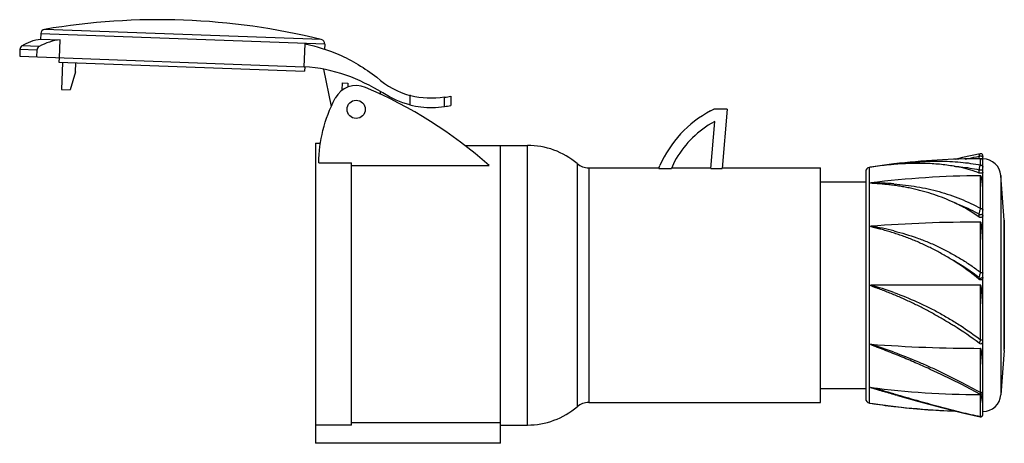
# Model space of a CAD drawing. Header units: millimetres. Extents: x 250 to 469, y 172 to 266.
import ezdxf

# ---------------------------------------------------------------- set-up
doc = ezdxf.new("R2010")
doc.units = ezdxf.units.MM
doc.header["$LTSCALE"] = 30.734
doc.layers.get('0').update_dxf_attribs({"linetype": 'CONTINUOUS'})

msp = doc.modelspace()

# ---------------------------------------------------------------- linework, layer by layer
at = {"color": 7, "linetype": 'Continuous'}
for p, q in [((255.11, 263.27), (255.06, 262.09)), ((255.06, 262.09), (259.43, 261.93)), ((318.06, 260.96), (255.11, 263.27)), ((317.3, 261.97), (255.94, 264.22)), ((254.73, 260.41), (250.93, 260.55)), ((259.28, 257.93), (259.43, 261.93)), ((313.51, 255.93), (313.7, 261)), ((318.06, 260.96), (318.02, 259.86)), ((250.47, 259.75), (250.42, 258.25)), ((250.42, 258.25), (313.51, 255.94)), ((254.22, 259.61), (250.47, 259.75)), ((254.22, 259.61), (254.17, 258.12)), ((259.16, 257.93), (259.13, 256.93)), ((259.13, 256.93), (313.59, 254.93)), ((259.88, 256.91), (259.66, 250.91)), ((262.8, 254.8), (262.87, 256.8)), ((313.63, 255.92), (313.59, 254.93)), ((262.8, 254.8), (261.58, 250.84)), ((319.55, 247.11), (317.85, 255.39)), ((321.94, 250.73), (322, 252.37)), ((322, 252.37), (323.2, 252.33)), ((323.2, 252.33), (323.17, 251.38)), ((259.66, 250.91), (261.58, 250.84)), ((330.41, 249.78), (330.43, 250.42)), ((336.96, 249.57), (336.96, 247.51)), ((344.61, 247.12), (344.61, 249.17)), ((346.04, 249.43), (346.04, 247.37)), ((403.65, 246.16), (404.34, 246.51)), ((407.34, 246.51), (404.34, 246.51)), ((407.34, 246.51), (406.19, 233.39)), ((403.68, 233.39), (404.59, 243.83)), ((404.59, 243.83), (403.75, 243.35)), ((316.04, 239.01), (316.04, 172.46)), ((316.04, 239.01), (317.14, 239.01)), ((349.14, 238.51), (363.04, 238.51)), ((357.04, 172.46), (357.04, 238.51)), ((363.04, 176.51), (363.04, 238.51)), ((463.23, 235.53), (463.23, 236.12)), ((463.44, 236.66), (463.44, 236.66)), ((464.04, 178.84), (464.04, 236.17)), ((316.73, 234.64), (324.04, 234.64)), ((324.04, 176.45), (324.04, 234.64)), ((324.04, 234.06), (354.53, 234.06)), ((374.05, 234.46), (374.05, 180.55)), ((392.16, 233.39), (392.41, 234.03)), ((395.63, 234.92), (394.94, 233.39)), ((444.32, 234.39), (439.09, 233.67)), ((439.11, 233.67), (439.09, 233.67)), ((439.09, 233.67), (439.09, 233.67)), ((439.18, 233.68), (439.11, 233.67)), ((444.32, 234.39), (444.32, 234.39)), ((463.54, 234.14), (463.54, 235.54)), ((376.64, 233.51), (392.21, 233.51)), ((376.64, 233.51), (376.64, 181.51)), ((392.16, 233.39), (394.94, 233.39)), ((394.99, 233.51), (403.69, 233.51)), ((403.68, 233.39), (406.19, 233.39)), ((406.2, 233.51), (428.04, 233.51)), ((428.04, 181.51), (428.04, 233.51)), ((438.04, 232.65), (438.04, 182.37)), ((438.89, 181.38), (438.89, 233.64)), ((463.23, 233.11), (464.04, 233.11)), ((463.23, 232.37), (463.23, 233.11)), ((463.54, 231.2), (463.54, 231.76)), ((468.78, 221.95), (468.03, 231.81)), ((468.03, 231.81), (468.03, 183.2)), ((428.04, 230.41), (438.04, 230.41)), ((463.54, 230.97), (463.54, 231.2)), ((463.54, 224.51), (463.54, 230.97)), ((463.23, 222.6), (463.23, 223.24)), ((463.54, 210.33), (463.54, 221.51)), ((468.78, 221.95), (468.79, 221.71)), ((468.78, 193.06), (468.78, 221.95)), ((468.79, 221.66), (468.79, 193.36)), ((463.54, 207.51), (439.17, 207.51)), ((463.23, 208.78), (463.23, 209.15)), ((463.54, 195.39), (463.54, 207.51)), ((463.54, 183.7), (463.54, 193.51)), ((468.78, 193.06), (468.03, 183.2)), ((468.78, 193.06), (468.79, 193.31)), ((428.04, 184.61), (438.04, 184.61)), ((376.64, 181.51), (428.04, 181.51)), ((439.17, 181.34), (444.32, 180.62)), ((444.32, 183.41), (445.11, 183.19)), ((463.54, 183.26), (463.29, 183.26)), ((463.54, 183.26), (463.29, 183.26)), ((463.3, 183.4), (463.3, 183.4)), ((463.54, 182.65), (463.54, 183.26)), ((463.54, 178.38), (463.54, 182.65)), ((357.04, 176.98), (324.04, 176.98)), ((463.44, 178.35), (463.44, 178.35)), ((463.45, 178.4), (463.54, 178.38)), ((463.45, 178.4), (463.54, 178.38)), ((324.04, 176.45), (316.04, 176.45)), ((357.04, 176.51), (363.04, 176.51)), ((357.04, 172.46), (316.04, 172.46))]:
    msp.add_line(p, q, dxfattribs=at)
for points in [[(463.44, 236.66), (459.48, 235.79), (457.87, 235.39)], [(464.04, 236.17), (464.01, 236.34), (463.92, 236.49), (463.8, 236.6), (463.64, 236.66), (463.47, 236.67), (463.44, 236.66)], [(452.28, 188.9), (454.68, 187.8), (459.27, 185.55), (463.3, 183.4)], [(463.3, 183.4), (463.47, 183.34), (463.64, 183.35), (463.8, 183.41), (463.92, 183.52), (464.01, 183.67), (464.04, 183.84)], [(445.07, 183.06), (449.82, 181.74), (454.83, 180.39), (459.48, 179.22), (463.44, 178.35)], [(463.44, 178.35), (463.47, 178.35), (463.64, 178.35), (463.8, 178.41), (463.92, 178.52), (464.01, 178.67), (464.04, 178.84)]]:
    msp.add_lwpolyline(points, dxfattribs=at)
msp.add_circle((325.04, 246.51), 2.02, dxfattribs=at)
for centre, radius, start, end in [((281.23, 116.37), 150, 76.0855, 99.7086), ((256.11, 263.24), 1, 99.7087, 177.8969), ((251.47, 259.71), 1, 123.0849, 177.8969), ((317.06, 261), 1, 357.8969, 76.0851), ((325.04, 246.51), 5.25, 67.1478, 152.267), ((288.27, 159.26), 99.93, 48.4643, 67.1499), ((341.26, 271.66), 22.74, 278.4905, 282.1545), ((341.47, 269.24), 22.34, 278.0784, 281.8027), ((415.34, 224.06), 25, 117.8605, 156.4801), ((415.34, 224.06), 22.5, 120.9837, 151.1451), ((363.04, 221.51), 17, 49.6313, 90), ((376.64, 237.51), 4, 229.6372, 270), ((464.04, 65.51), 170, 98.4377, 98.5069), ((451.83, 146.91), 87.69, 98.1615, 98.2967), ((464.04, 65.51), 170.03, 90.1693, 96.6609), ((463.54, 235.04), 0.5, 57.2151, 90.1478), ((464.04, 65.51), 170, 90, 90.1107), ((464.04, 231.51), 4, 4.3481, 90), ((439.04, 232.65), 1, 98.5069, 180), ((464.03, 35.8), 195.96, 90.1454, 97.288), ((439.24, 164.07), 66.11, 85.6007, 90.0605), ((464.01, -116.52), 338.03, 90.0811, 94.2141), ((430.11, 163.14), 58.16, 75.8613, 81.0324), ((432.9, 169.51), 49.92, 52.5821, 60.3057), ((433.45, 173.85), 45.9, 49.5465, 58.2133), ((420.33, 139), 71.05, 70.2725, 74.6238), ((385.42, 81.31), 137.63, 58.3517, 58.5635), ((420.86, 138.91), 70, 52.7484, 58.3142), ((463.98, 530.68), 337.17, 265.7813, 269.9249), ((404.37, 84.58), 115.22, 69.7153, 72.417), ((463.54, 195.02), 0.5, 232.7533, 359.9993), ((187.28, -730.48), 949.35, 74.29101, 74.61303), ((464.03, 379.17), 195.91, 262.7113, 269.7847), ((376.64, 177.51), 4, 90, 130.3628), ((439.04, 182.37), 1, 180, 261.4919), ((464.04, 349.51), 170, 261.4931, 267.8725), ((459.29, 307.4), 127.66, 260.9344, 263.2645), ((464.04, 183.51), 4, 270, 355.6519), ((363.04, 193.51), 17, 270, 310.3683), ((464.04, 349.51), 170.03, 263.3391, 267.9225)]:
    msp.add_arc(centre, radius, start, end, dxfattribs=at)
for points, knots in [([(250.93, 260.55), (251.55, 260.96), (252.88, 261.63), (254.33, 261.98), (255.06, 262.09)], [0, 0, 0, 0, 0.499268, 1, 1, 1, 1]), ([(254.73, 260.41), (254.58, 260.33), (254.33, 260.1), (254.23, 259.78), (254.22, 259.61)], [0, 0, 0, 0, 0.500606, 1, 1, 1, 1]), ([(259.43, 261.93), (258.6, 261.83), (256.97, 261.5), (255.44, 260.83), (254.73, 260.41)], [0, 0, 0, 0, 0.500094, 1, 1, 1, 1]), ([(313.7, 261), (316.3, 260.47), (321.92, 258.71), (326.96, 255.68), (329.59, 253.6)], [0, 0, 0, 0, 0.443643, 1, 1, 1, 1]), ([(330.92, 250.13), (328.29, 251.75), (322.77, 254.48), (316.76, 255.74), (313.51, 255.93)], [0, 0, 0, 0, 0.487935, 1, 1, 1, 1]), ([(316.73, 234.64), (316.78, 237.1), (317.42, 242.01), (319.18, 246.64), (320.39, 248.95)], [0, 0, 0, 0, 0.487142, 1, 1, 1, 1]), ([(344.61, 249.17), (342, 248.78), (339.45, 248.9), (337.03, 249.55), (336.96, 249.57)], [0, 0, 0, 0, 0.973354, 1, 1, 1, 1]), ([(336.96, 247.51), (337.77, 247.3), (340.27, 246.83), (342.85, 246.87), (344.61, 247.12)], [0, 0, 0, 0, 0.325823, 1, 1, 1, 1]), ([(460.09, 235.45), (460.35, 235.51), (461.4, 235.75), (462.45, 235.97), (463.23, 236.12)], [0, 0, 0, 0, 0.255163, 1, 1, 1, 1]), ([(463.23, 236.12), (463.24, 236.19), (463.26, 236.32), (463.29, 236.48), (463.33, 236.57), (463.37, 236.63), (463.41, 236.66), (463.44, 236.66)], [0, 0, 0, 0, 0.364246, 0.653426, 0.76716, 0.86095, 1, 1, 1, 1]), ([(463.23, 236.12), (463.31, 236.15), (463.44, 236.17), (463.61, 236.17), (463.76, 236.15), (463.88, 236.11), (463.97, 236.05), (464.03, 235.99), (464.04, 235.94), (464.04, 235.92)], [0, 0, 0, 0, 0.260401, 0.421021, 0.583349, 0.729077, 0.84589, 0.932789, 1, 1, 1, 1]), ([(444.32, 234.28), (443.91, 234.24), (442.26, 234.09), (440.62, 233.89), (439.39, 233.71)], [0, 0, 0, 0, 0.248608, 1, 1, 1, 1]), ([(444.32, 234.39), (446.02, 234.59), (449.35, 234.9), (454.28, 235.07), (459.01, 234.87), (462.07, 234.44), (463.54, 234.14)], [0, 0, 0, 0, 0.26507, 0.520835, 0.765987, 1, 1, 1, 1]), ([(457.63, 233.88), (456.57, 234.06), (454.4, 234.35), (449.96, 234.6), (446.59, 234.47), (444.32, 234.28)], [0, 0, 0, 0, 0.242599, 0.48978, 1, 1, 1, 1]), ([(463.23, 232.37), (462.79, 232.54), (460.97, 233.19), (459.07, 233.64), (457.63, 233.88)], [0, 0, 0, 0, 0.245915, 1, 1, 1, 1]), ([(457.63, 233.88), (458.11, 233.85), (459.99, 233.69), (461.86, 233.4), (463.23, 233.11)], [0, 0, 0, 0, 0.255724, 1, 1, 1, 1]), ([(463.23, 233.11), (463.24, 233.23), (463.27, 233.45), (463.34, 233.75), (463.41, 233.95), (463.48, 234.08), (463.52, 234.12), (463.54, 234.14)], [0, 0, 0, 0, 0.321546, 0.61079, 0.84083, 0.929393, 1, 1, 1, 1]), ([(463.54, 234.14), (463.61, 234.14), (463.75, 234.11), (463.92, 233.99), (464.02, 233.83), (464.04, 233.71), (464.04, 233.66)], [0, 0, 0, 0, 0.270803, 0.54111, 0.788077, 1, 1, 1, 1]), ([(464.04, 234.73), (464.04, 234.82), (464.03, 234.98), (463.98, 235.23), (463.89, 235.4), (463.81, 235.46)], [0, 0, 0, 0, 0.338048, 0.612079, 1, 1, 1, 1]), ([(464.04, 232.57), (464.04, 232.55), (464.02, 232.5), (463.97, 232.44), (463.88, 232.38), (463.73, 232.33), (463.5, 232.3), (463.32, 232.33), (463.23, 232.37)], [0, 0, 0, 0, 0.073101, 0.160222, 0.268361, 0.399197, 0.706078, 1, 1, 1, 1]), ([(464.04, 227.81), (464.04, 228), (464.03, 228.37), (464.01, 228.92), (463.98, 229.44), (463.94, 229.87), (463.9, 230.2), (463.88, 230.44), (463.84, 230.67), (463.81, 230.9), (463.77, 231.13), (463.73, 231.31), (463.7, 231.46), (463.66, 231.56), (463.63, 231.65), (463.6, 231.72), (463.56, 231.76), (463.54, 231.76)], [0, 0, 0, 0, 0.140296, 0.276065, 0.407234, 0.533733, 0.595216, 0.655515, 0.714633, 0.772584, 0.829401, 0.885174, 0.912748, 0.940231, 0.967952, 0.982385, 1, 1, 1, 1]), ([(457.63, 225.83), (456.9, 226.17), (455.43, 226.79), (453.18, 227.62), (451.27, 228.2), (449.72, 228.61), (448.55, 228.89), (447.38, 229.13), (446.19, 229.35), (445, 229.54), (443.8, 229.7), (442.8, 229.82), (442, 229.9), (441.39, 229.95), (440.89, 229.99), (440.49, 230.02), (440.23, 230.04), (440.03, 230.05), (439.88, 230.06), (439.73, 230.08), (439.61, 230.08), (439.51, 230.09), (439.43, 230.1), (439.36, 230.11), (439.29, 230.11), (439.23, 230.12), (439.18, 230.13), (439.15, 230.13), (439.13, 230.14), (439.11, 230.14), (439.1, 230.14), (439.1, 230.15), (439.09, 230.15), (439.1, 230.16), (439.1, 230.16), (439.12, 230.16), (439.13, 230.17), (439.15, 230.17), (439.17, 230.17), (439.17, 230.17)], [0, 0, 0, 0, 0.124955, 0.249543, 0.374046, 0.436351, 0.498725, 0.561191, 0.623767, 0.686468, 0.749302, 0.812263, 0.843784, 0.875321, 0.906859, 0.922618, 0.938361, 0.946223, 0.954074, 0.96191, 0.969723, 0.973618, 0.9775, 0.981367, 0.985208, 0.989007, 0.990877, 0.99271, 0.993601, 0.994456, 0.994857, 0.995223, 0.995515, 0.995836, 0.996318, 0.996835, 0.997889, 0.998945, 1, 1, 1, 1]), ([(444.32, 229.98), (446.02, 229.84), (448.56, 229.54), (451.9, 228.89), (454.35, 228.28), (456.74, 227.54), (459.85, 226.39), (462.1, 225.32), (463.54, 224.51)], [0, 0, 0, 0, 0.254878, 0.380902, 0.505929, 0.630171, 0.753867, 1, 1, 1, 1]), ([(463.23, 222.6), (462.36, 223.23), (460.54, 224.4), (458.61, 225.38), (457.63, 225.83)], [0, 0, 0, 0, 0.501306, 1, 1, 1, 1]), ([(457.63, 225.83), (458.12, 225.65), (460.03, 224.9), (461.89, 224), (463.23, 223.24)], [0, 0, 0, 0, 0.250703, 1, 1, 1, 1]), ([(463.23, 223.24), (463.25, 223.47), (463.31, 223.8), (463.43, 224.22), (463.5, 224.42), (463.54, 224.51)], [0, 0, 0, 0, 0.517537, 0.776123, 1, 1, 1, 1]), ([(463.23, 223.24), (463.31, 223.21), (463.44, 223.19), (463.61, 223.19), (463.76, 223.21), (463.88, 223.25), (463.97, 223.31), (464.03, 223.37), (464.04, 223.42), (464.04, 223.44)], [0, 0, 0, 0, 0.26041, 0.421031, 0.583359, 0.729084, 0.845894, 0.93279, 1, 1, 1, 1]), ([(464.04, 222.97), (464.04, 222.89), (463.99, 222.72), (463.78, 222.53), (463.5, 222.47), (463.31, 222.54), (463.23, 222.6)], [0, 0, 0, 0, 0.227585, 0.473636, 0.738832, 1, 1, 1, 1]), ([(463.54, 224.51), (463.61, 224.51), (463.74, 224.49), (463.91, 224.41), (464.01, 224.29), (464.04, 224.2), (464.04, 224.16)], [0, 0, 0, 0, 0.306826, 0.591134, 0.820705, 1, 1, 1, 1]), ([(457.63, 212.87), (456.9, 213.32), (455.43, 214.2), (453.18, 215.42), (451.27, 216.35), (449.72, 217.04), (448.56, 217.53), (447.38, 218), (446.2, 218.43), (445, 218.84), (443.81, 219.22), (442.8, 219.52), (442, 219.75), (441.49, 219.88), (441.09, 219.99), (440.79, 220.07), (440.49, 220.15), (440.23, 220.21), (440.03, 220.27), (439.88, 220.3), (439.73, 220.35), (439.61, 220.38), (439.51, 220.41), (439.43, 220.43), (439.36, 220.45), (439.29, 220.47), (439.23, 220.49), (439.18, 220.51), (439.15, 220.53), (439.13, 220.54), (439.11, 220.54), (439.1, 220.55), (439.1, 220.56), (439.09, 220.57), (439.1, 220.58), (439.1, 220.58), (439.12, 220.59), (439.14, 220.59), (439.16, 220.59), (439.17, 220.59)], [0, 0, 0, 0, 0.127006, 0.253392, 0.379162, 0.441831, 0.504362, 0.566764, 0.629045, 0.691213, 0.753277, 0.81524, 0.846183, 0.877097, 0.892541, 0.907976, 0.923399, 0.938807, 0.946504, 0.954194, 0.961877, 0.969549, 0.973379, 0.977205, 0.981023, 0.984832, 0.988624, 0.99051, 0.992383, 0.993312, 0.994229, 0.99468, 0.995124, 0.995554, 0.996003, 0.996501, 0.997001, 0.998003, 1, 1, 1, 1]), ([(464.04, 215.45), (464.04, 215.72), (464.03, 216.25), (464.01, 217.03), (463.98, 217.81), (463.94, 218.45), (463.9, 218.96), (463.88, 219.33), (463.84, 219.71), (463.81, 220.08), (463.78, 220.39), (463.75, 220.63), (463.72, 220.81), (463.7, 220.96), (463.68, 221.08), (463.66, 221.17), (463.65, 221.26), (463.62, 221.35), (463.6, 221.42), (463.58, 221.48), (463.55, 221.51), (463.54, 221.51)], [0, 0, 0, 0, 0.130016, 0.258775, 0.386167, 0.512088, 0.574465, 0.636437, 0.697991, 0.759118, 0.819811, 0.849994, 0.88007, 0.910043, 0.924995, 0.939926, 0.954843, 0.96976, 0.984719, 0.992282, 1, 1, 1, 1]), ([(444.32, 219.54), (446.04, 219.1), (448.59, 218.33), (451.91, 217.06), (454.36, 215.97), (456.75, 214.75), (459.09, 213.41), (461.36, 211.94), (462.82, 210.88), (463.54, 210.33)], [0, 0, 0, 0, 0.248049, 0.372403, 0.497026, 0.622036, 0.747508, 0.873499, 1, 1, 1, 1]), ([(463.23, 209.15), (463.26, 209.32), (463.36, 209.72), (463.47, 210.11), (463.54, 210.33)], [0, 0, 0, 0, 0.426072, 1, 1, 1, 1]), ([(463.54, 210.33), (463.6, 210.33), (463.73, 210.32), (463.88, 210.3), (463.96, 210.27), (464.01, 210.24), (464.04, 210.22), (464.04, 210.2)], [0, 0, 0, 0, 0.380607, 0.70284, 0.8197, 0.904867, 1, 1, 1, 1]), ([(457.2, 198.74), (456.48, 199.18), (455.04, 200.04), (452.84, 201.29), (450.98, 202.28), (449.47, 203.05), (448.33, 203.6), (447.18, 204.14), (446.03, 204.66), (444.87, 205.16), (443.89, 205.57), (443.11, 205.88), (442.53, 206.11), (441.94, 206.34), (441.35, 206.56), (440.86, 206.75), (440.47, 206.9), (440.22, 206.99), (440.02, 207.06), (439.88, 207.12), (439.73, 207.18), (439.61, 207.22), (439.51, 207.26), (439.44, 207.29), (439.37, 207.32), (439.3, 207.36), (439.24, 207.38), (439.19, 207.41), (439.16, 207.43), (439.13, 207.44), (439.11, 207.46), (439.1, 207.47), (439.09, 207.48), (439.09, 207.49), (439.1, 207.5), (439.11, 207.5), (439.12, 207.5), (439.14, 207.5), (439.15, 207.51), (439.16, 207.51)], [0, 0, 0, 0, 0.124581, 0.249651, 0.374981, 0.437683, 0.50038, 0.563053, 0.625685, 0.688263, 0.750774, 0.782001, 0.813208, 0.844393, 0.875556, 0.906696, 0.922258, 0.937814, 0.94559, 0.953364, 0.961137, 0.968909, 0.972795, 0.976681, 0.980566, 0.984452, 0.988337, 0.99028, 0.992224, 0.994168, 0.995142, 0.995629, 0.996118, 0.996602, 0.997089, 0.997577, 0.998062, 0.999031, 1, 1, 1, 1]), ([(463.23, 209.15), (463.3, 209.11), (463.48, 209.05), (463.76, 209.08), (463.99, 209.26), (464.04, 209.43), (464.04, 209.5)], [0, 0, 0, 0, 0.237345, 0.521106, 0.78831, 1, 1, 1, 1]), ([(464.04, 209.23), (464.04, 209.13), (463.99, 208.94), (463.83, 208.75), (463.64, 208.67), (463.5, 208.66), (463.35, 208.7), (463.27, 208.75), (463.23, 208.78)], [0, 0, 0, 0, 0.249132, 0.497908, 0.623542, 0.749011, 0.874579, 1, 1, 1, 1]), ([(464.04, 200.97), (464.04, 201.24), (464.03, 201.78), (464.01, 202.59), (463.98, 203.41), (463.94, 204.1), (463.9, 204.65), (463.88, 205.06), (463.84, 205.47), (463.81, 205.81), (463.79, 206.09), (463.77, 206.3), (463.75, 206.5), (463.72, 206.71), (463.7, 206.88), (463.68, 207.02), (463.66, 207.12), (463.65, 207.22), (463.62, 207.32), (463.6, 207.41), (463.58, 207.47), (463.56, 207.5), (463.54, 207.51)], [0, 0, 0, 0, 0.123106, 0.246979, 0.371508, 0.496585, 0.559295, 0.622099, 0.684985, 0.747939, 0.779436, 0.810946, 0.842465, 0.873993, 0.905527, 0.921296, 0.937066, 0.952837, 0.968607, 0.984373, 0.992256, 1, 1, 1, 1]), ([(444.32, 205.88), (446.04, 205.26), (448.59, 204.23), (451.91, 202.67), (454.35, 201.39), (456.74, 200.02), (459.85, 198.08), (462.09, 196.5), (463.54, 195.39)], [0, 0, 0, 0, 0.249836, 0.375114, 0.500497, 0.625869, 0.751056, 1, 1, 1, 1]), ([(452.28, 188.9), (451.74, 189.14), (450.66, 189.62), (449.03, 190.33), (447.39, 191.03), (445.73, 191.72), (444.05, 192.4), (442.79, 192.9), (441.94, 193.23), (441.52, 193.39), (441.09, 193.56), (440.74, 193.69), (440.46, 193.8), (440.25, 193.89), (440.07, 193.96), (439.93, 194.01), (439.82, 194.06), (439.72, 194.1), (439.61, 194.14), (439.51, 194.19), (439.42, 194.22), (439.35, 194.26), (439.3, 194.28), (439.25, 194.3), (439.21, 194.32), (439.17, 194.34), (439.15, 194.36), (439.13, 194.37), (439.11, 194.39), (439.1, 194.4), (439.09, 194.41), (439.09, 194.41), (439.11, 194.42), (439.12, 194.42), (439.15, 194.42), (439.16, 194.42), (439.17, 194.42)], [0, 0, 0, 0, 0.12254, 0.246101, 0.370526, 0.495662, 0.621366, 0.7475, 0.779086, 0.810688, 0.842304, 0.873931, 0.889749, 0.905568, 0.921387, 0.929297, 0.937206, 0.945115, 0.953023, 0.96093, 0.968833, 0.972783, 0.976731, 0.980676, 0.984615, 0.986582, 0.988544, 0.990498, 0.992431, 0.993374, 0.993823, 0.994253, 0.995139, 0.99609, 0.998035, 1, 1, 1, 1]), ([(463.23, 194.63), (463.24, 194.62), (463.25, 194.63), (463.26, 194.65), (463.28, 194.67), (463.29, 194.7), (463.32, 194.76), (463.35, 194.84), (463.39, 194.95), (463.46, 195.14), (463.5, 195.29), (463.54, 195.39)], [0, 0, 0, 0, 0.021621, 0.044647, 0.076662, 0.117421, 0.16654, 0.288022, 0.436728, 0.608074, 1, 1, 1, 1]), ([(463.54, 195.39), (463.6, 195.39), (463.7, 195.39), (463.83, 195.41), (463.91, 195.43), (463.96, 195.45), (464.01, 195.47), (464.04, 195.5), (464.04, 195.52)], [0, 0, 0, 0, 0.379374, 0.55258, 0.701102, 0.817931, 0.903366, 1, 1, 1, 1]), ([(444.32, 192.66), (446.03, 192.02), (448.57, 191.02), (451.9, 189.58), (454.34, 188.46), (456.73, 187.3), (459.81, 185.74), (462.06, 184.53), (463.54, 183.69)], [0, 0, 0, 0, 0.25797, 0.385801, 0.512427, 0.63755, 0.760828, 1, 1, 1, 1]), ([(464.04, 188.23), (464.04, 188.43), (464.03, 188.85), (464.01, 189.47), (463.98, 190.12), (463.94, 190.66), (463.9, 191.1), (463.88, 191.44), (463.84, 191.78), (463.81, 192.13), (463.78, 192.42), (463.75, 192.65), (463.72, 192.82), (463.7, 192.97), (463.68, 193.09), (463.66, 193.18), (463.65, 193.26), (463.62, 193.35), (463.6, 193.42), (463.58, 193.48), (463.55, 193.51), (463.54, 193.51)], [0, 0, 0, 0, 0.114698, 0.232508, 0.353335, 0.477074, 0.540002, 0.603618, 0.667909, 0.732864, 0.798474, 0.831524, 0.86474, 0.898125, 0.914886, 0.931695, 0.948561, 0.965499, 0.982558, 0.991211, 1, 1, 1, 1]), ([(445.07, 183.06), (444.56, 183.2), (443.55, 183.48), (442.28, 183.85), (441.39, 184.1), (440.88, 184.26), (440.57, 184.35), (440.31, 184.43), (440.12, 184.49), (439.96, 184.53), (439.84, 184.57), (439.74, 184.6), (439.65, 184.63), (439.55, 184.66), (439.46, 184.7), (439.36, 184.73), (439.29, 184.75), (439.22, 184.78), (439.19, 184.79), (439.16, 184.8), (439.14, 184.81), (439.13, 184.82), (439.12, 184.82), (439.11, 184.83), (439.1, 184.83), (439.09, 184.84), (439.1, 184.85), (439.11, 184.85), (439.12, 184.85), (439.14, 184.85), (439.15, 184.84), (439.17, 184.84), (439.17, 184.84)], [0, 0, 0, 0, 0.248738, 0.499322, 0.625175, 0.688207, 0.751284, 0.782831, 0.814375, 0.845907, 0.861665, 0.877412, 0.893147, 0.908861, 0.924548, 0.940189, 0.955751, 0.963479, 0.971142, 0.974931, 0.978668, 0.980505, 0.982307, 0.984049, 0.985664, 0.986892, 0.988144, 0.989987, 0.991947, 0.993942, 0.995953, 1, 1, 1, 1]), ([(463.3, 183.4), (463.3, 183.39), (463.32, 183.39), (463.35, 183.4), (463.38, 183.42), (463.41, 183.46), (463.44, 183.5), (463.49, 183.58), (463.52, 183.65), (463.54, 183.7)], [0, 0, 0, 0, 0.059608, 0.126758, 0.212899, 0.322546, 0.456834, 0.615484, 1, 1, 1, 1]), ([(463.54, 183.7), (463.61, 183.7), (463.74, 183.72), (463.91, 183.8), (464.01, 183.92), (464.04, 184.01), (464.04, 184.05)], [0, 0, 0, 0, 0.306045, 0.590017, 0.819953, 1, 1, 1, 1]), ([(445.11, 183.19), (446.73, 182.73), (449.14, 182.06), (452.32, 181.17), (455.39, 180.34), (459.08, 179.37), (462.02, 178.7), (463.45, 178.4)], [0, 0, 0, 0, 0.265964, 0.395866, 0.523147, 0.76883, 1, 1, 1, 1]), ([(464.04, 180.66), (464.04, 180.83), (464.02, 181.1), (463.97, 181.48), (463.93, 181.8), (463.89, 182.07), (463.84, 182.31), (463.81, 182.49), (463.77, 182.68), (463.73, 182.84), (463.7, 182.97), (463.66, 183.07), (463.63, 183.16), (463.59, 183.22), (463.56, 183.26), (463.54, 183.26)], [0, 0, 0, 0, 0.193796, 0.3042, 0.423514, 0.551659, 0.619036, 0.688629, 0.760486, 0.834739, 0.872879, 0.91187, 0.952205, 0.9736, 1, 1, 1, 1]), ([(463.44, 178.35), (463.46, 178.35), (463.49, 178.35), (463.52, 178.37), (463.54, 178.38)], [0, 0, 0, 0, 0.456031, 1, 1, 1, 1]), ([(463.54, 178.38), (463.61, 178.38), (463.75, 178.41), (463.92, 178.53), (464.02, 178.69), (464.04, 178.81), (464.04, 178.87)], [0, 0, 0, 0, 0.270567, 0.540792, 0.787876, 1, 1, 1, 1])]:
    msp.add_open_spline(points, degree=3, knots=knots, dxfattribs=at)
for points in [[(329.59, 253.6), (331.89, 251.63), (334.35, 250.29), (336.96, 249.57)], [(336.96, 247.51), (334.9, 248.03), (332.88, 248.9), (330.92, 250.13)], [(439.16, 207.51), (439.16, 207.51), (439.17, 207.51), (439.17, 207.51)]]:
    msp.add_open_spline(points, degree=3, dxfattribs=at)

doc.saveas('drawing.dxf')
